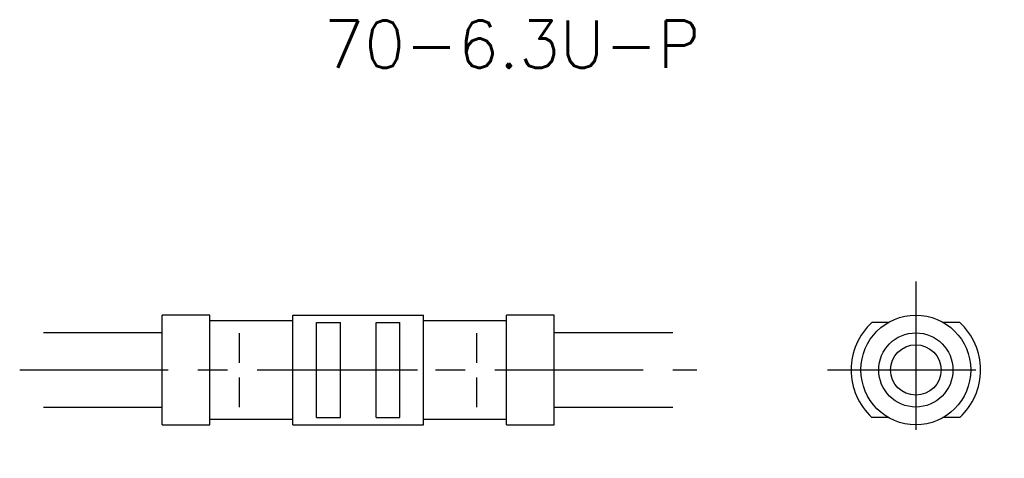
# Model space of a CAD drawing. Extents: x 0 to 82.9, y -7.5 to 29.5.
import ezdxf
from ezdxf.enums import TextEntityAlignment as Align

# ---------------------------------------------------------------- set-up
doc = ezdxf.new("R2010")
doc.units = 0
doc.header["$LTSCALE"] = 10
doc.linetypes.add('CENTER', pattern=[2, 1.25, -0.25, 0.25, -0.25])
doc.linetypes.add('HIDDEN', pattern=[0.375, 0.25, -0.125])
doc.layers.get('0').update_dxf_attribs({"linetype": 'CONTINUOUS'})
for name, color, linetype in [('HOJO', 4, 'CONTINUOUS'), ('L-CENTER', 1, 'CENTER'), ('L-HIDDEN', 3, 'HIDDEN')]:
    doc.layers.add(name, color=color, linetype=linetype)
doc.styles.add('BIGFONT', font='txt', dxfattribs={"bigfont": 'bigfont'})

msp = doc.modelspace()

# ---------------------------------------------------------------- linework, layer by layer
for p, q in [((12, -4.625), (12, 4.625)), ((16, 4.625), (12, 4.625)), ((16, -4.625), (16, 4.625)), ((23, 4.15), (16, 4.15)), ((23, 4.625), (34, 4.625)), ((23, -4.625), (23, 4.625)), ((34, -4.625), (34, 4.625)), ((41, 4.15), (34, 4.15)), ((41, -4.625), (41, 4.625)), ((45, 4.625), (41, 4.625)), ((45, -4.625), (45, 4.625)), ((25, -4), (25, 4)), ((25, 4), (27, 4)), ((27, 0), (27, 4)), ((30, 0), (30, 4)), ((30, 4), (32, 4)), ((32, -4), (32, 4)), ((73.128, 4), (71.748, 4)), ((79.152, 4), (77.772, 4)), ((27, -4), (27, 0)), ((30, -4), (30, 0)), ((25, -4), (27, -4)), ((30, -4), (32, -4)), ((73.128, -4), (71.748, -4)), ((79.152, -4), (77.772, -4)), ((12, -4.625), (16, -4.625)), ((16, -4.15), (23, -4.15)), ((23, -4.625), (34, -4.625)), ((34, -4.15), (41, -4.15)), ((41, -4.625), (45, -4.625))]:
    msp.add_line(p, q)
for radius in [4.625, 3.125, 2.125]:
    msp.add_circle((75.45, 0), radius)
for start, end in [(132.78186, 227.21814), (312.78186, 47.21814)]:
    msp.add_arc((75.45, 0), 5.45, start, end)
at = {"layer": 'HOJO'}
for p, q in [((2, 3.15), (12, 3.15)), ((45, 3.15), (55, 3.15)), ((2, -3.15), (12, -3.15)), ((45, -3.15), (55, -3.15))]:
    msp.add_line(p, q, dxfattribs=at)
at = {"layer": 'L-CENTER'}
for p, q in [((75.45, 7.45), (75.45, -7.45)), ((0, 0), (57, 0)), ((23.5, 0), (33.5, 0)), ((68, 0), (82.9, 0))]:
    msp.add_line(p, q, dxfattribs=at)
at = {"layer": 'L-HIDDEN'}
for p, q in [((18.5, -3.15), (18.5, 3.15)), ((38.5, -3.15), (38.5, 3.15))]:
    msp.add_line(p, q, dxfattribs=at)

# ---------------------------------------------------------------- texts
at = {"layer": 'HOJO', "style": 'BIGFONT'}
msp.add_text('70-6.3U-P', height=4, dxfattribs=at).set_placement((41.45, 25.45), align=Align.CENTER)

doc.saveas('drawing.dxf')
